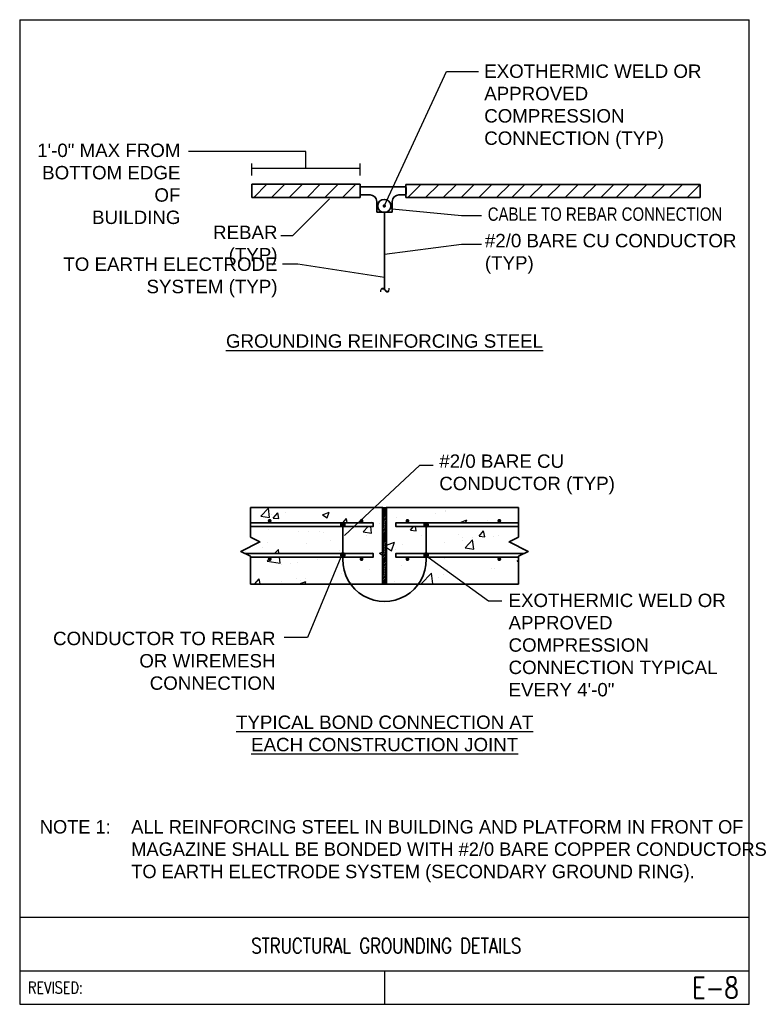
# Model space of a CAD drawing. Header units: inches. Extents: x 0 to 12596, y 564 to 12873.
# Tile 23 of 25: x 7423 to 7914, y 6890 to 7551. Entities that reach past the tile are written whole.
import ezdxf
from ezdxf.enums import TextEntityAlignment as Align

# ---------------------------------------------------------------- set-up
doc = ezdxf.new("R2010")
doc.units = ezdxf.units.IN
doc.header["$MEASUREMENT"] = 0
for name, color, linetype in [('E-ANNO-NOTE', 3, 'Continuous'), ('E-DETL', 2, 'Continuous'), ('E-DETL-FINE', 253, 'Continuous'), ('ELEC', 4, 'Continuous')]:
    doc.layers.add(name, color=color, linetype=linetype)
for name, color, linetype, lineweight in [('E-ANNO-TEXT', 7, 'Continuous', 25), ('E-DETL-1LINE', 253, 'Continuous', 35), ('E-DETL-TEXT', 7, 'Continuous', 13)]:
    doc.layers.add(name, color=color, linetype=linetype, lineweight=lineweight)
doc.styles.add('Arial8', font='arial.ttf', dxfattribs={"height": 0.125})
doc.styles.add('ROMANS', font='ROMANS.shx', dxfattribs={"width": 0.8})
doc.styles.add('SIMPLEX', font='SIMPLEX.shx', dxfattribs={"width": 0.8, "height": 12})
doc.styles.get("Standard").update_dxf_attribs({"font": 'arial.ttf'})
doc.dimstyles.new('3-16to1Dim8', dxfattribs={"dimtxt": 12, "dimasz": 0.0625, "dimexe": 0.0625, "dimexo": 0.0625, "dimgap": 0.03125, "dimtad": 1, "dimdec": 4, "dimlfac": 64, "dimzin": 3, "dimdsep": 46, "dimlunit": 4, "dimtxsty": 'Arial8', "dimcen": 0.09375, "dimclrd": 256, "dimclrt": 256, "dimadec": 0, "dimazin": 1, "dimtfac": 1, "dimtdec": 4, "dimtofl": 0, "dimtmove": 0, "dimatfit": 3, "dimfxl": 1, "dimfrac": 1, "dimtolj": 1, "dimtzin": 0, "dimlwd": -1, "dimarcsym": 0})

# ---------------------------------------------------------------- blocks, each defined once
blk = doc.blocks.new('*X13')
at = {"color": 0}
for p, q in [((920.4, 444.6), (920.4, 444.6)), ((955.6, 449.6), (955.6, 449.6)), ((1087.4, 446.1), (1087.4, 446.1)), ((1009.5, 434.9), (1009.5, 434.9)), ((933.7, 425.2), (933.7, 425.2)), ((944.4, 424.9), (944.4, 424.9)), ((1025.4, 410.3), (1033.8, 413.6)), ((1030.7, 404.5), (1033.8, 413.6)), ((1104.6, 418.1), (1104.6, 418.1)), ((1105.2, 415.3), (1105.2, 415.3)), ((1142.8, 420.3), (1142.8, 420.3)), ((896, 408.1), (896, 408.1)), ((908.5, 401.9), (912.5, 406)), ((913, 401.9), (912.5, 406)), ((976.1, 404.7), (976.1, 404.7)), ((1010.5, 402.9), (1010.5, 402.9)), ((1025.4, 408.1), (1030.7, 404.5)), ((1162.6, 406.7), (1162.6, 406.7)), ((900.9, 393.9), (904.7, 397.9)), ((900.9, 393.9), (914.2, 391.8)), ((914.2, 391.8), (913.5, 397.9)), ((953.7, 395.4), (953.7, 395.4)), ((1085.6, 396.2), (1085.6, 396.2)), ((916.1, 390.4), (916.1, 390.4)), ((1007.6, 384.9), (1007.6, 384.9)), ((1061.7, 369.9), (1072.6, 381.2)), ((1073.9, 369.9), (1072.6, 381.2)), ((1089.2, 385.1), (1089.2, 385.1)), ((887.8, 369.9), (892.3, 375.2)), ((893.3, 369.9), (892.3, 375.2)), ((931.9, 375.3), (931.9, 375.3)), ((1001.7, 370.1), (1001.7, 370.1))]:
    blk.add_line(p, q, dxfattribs=at)
blk = doc.blocks.new('*X14')
at = {"color": 0}
for p, q in [((894.2, 440.9), (902, 449)), ((903.1, 439.5), (902, 449)), ((904.9, 442.9), (904.9, 442.9)), ((907, 438.7), (911.9, 444.4)), ((913, 438.2), (911.9, 444.4)), ((958.6, 442.3), (965.6, 445)), ((963.6, 438.9), (965.6, 445)), ((1076.3, 443.5), (1076.3, 443.5)), ((1087.5, 446.2), (1087.5, 446.2)), ((894.2, 440.9), (903.1, 439.5)), ((907, 438.7), (913, 438.2)), ((958.6, 442.3), (963.6, 438.9)), ((980, 433.9), (983.6, 438.2)), ((984.4, 433.9), (983.6, 438.2)), ((1018, 433.4), (1018, 433.4)), ((1036.2, 439.1), (1036.2, 439.1)), ((1102.3, 434.3), (1109.3, 437)), ((1102.3, 434.3), (1102.9, 433.9)), ((1108.2, 433.9), (1109.3, 437)), ((1130.8, 436.7), (1130.8, 436.7)), ((902, 427.2), (902, 427.2)), ((933.7, 425.2), (933.7, 425.2)), ((955.4, 425), (955.4, 425)), ((959.7, 423.4), (959.7, 423.4)), ((1001, 424.3), (1006.3, 429.9)), ((1001, 424.3), (1009.8, 422.9)), ((1008.8, 422.7), (1008.8, 422.7)), ((1009.8, 422.9), (1009, 429.9)), ((1050.5, 426.1), (1053.6, 429.9)), ((1050.5, 426.1), (1056.5, 425.6)), ((1056.5, 425.6), (1055.7, 429.9)), ((1067.9, 428.4), (1067.9, 428.4)), ((1122.2, 419.9), (1127, 425.6)), ((1128.2, 419.3), (1127, 425.6)), ((901.4, 413.4), (901.4, 413.4)), ((941.8, 411.8), (941.8, 411.8)), ((966.8, 415.1), (966.8, 415.1)), ((1004.7, 420.1), (1004.7, 420.1)), ((1062.1, 420.5), (1062.1, 420.5)), ((1086.3, 412.9), (1086.3, 412.9)), ((1100.3, 421.5), (1100.3, 421.5)), ((1107.7, 407.7), (1115.5, 415.9)), ((1115.5, 418.2), (1115.5, 418.2)), ((1116.6, 406.4), (1115.5, 415.9)), ((1122.2, 419.9), (1128.2, 419.3)), ((1136.8, 419.3), (1136.8, 419.3)), ((878.6, 403.5), (878.6, 403.5)), ((879.2, 406.9), (879.5, 406.7)), ((879.5, 406.7), (879.7, 407.2)), ((1018.3, 402), (1021.4, 403.2)), ((1018.3, 402), (1021.4, 399.9)), ((1034.9, 405.9), (1034.9, 405.9)), ((1042, 411.5), (1042, 411.5)), ((1107.7, 407.7), (1116.6, 406.4)), ((1167.6, 405.6), (1167.6, 405.6)), ((925.3, 391.5), (925.3, 391.5)), ((932.5, 392), (932.5, 392)), ((1066.6, 392.3), (1066.6, 392.3)), ((1104.5, 397.2), (1104.5, 397.2)), ((1162, 394), (1163.6, 394.6)), ((1162, 394), (1163.6, 393)), ((1041.6, 389), (1041.6, 389)), ((1135.6, 386), (1135.6, 386)), ((1138.5, 386.5), (1138.5, 386.5)), ((915.5, 372.4), (915.5, 372.4)), ((934.4, 369.9), (941.2, 372.5)), ((935.9, 373.9), (935.9, 373.9)), ((940.4, 369.9), (941.2, 372.5)), ((940.5, 375.7), (940.5, 375.7)), ((978.4, 380.7), (978.4, 380.7)), ((989.3, 371.6), (989.3, 371.6)), ((1033.7, 372.6), (1033.7, 372.6)), ((1080.2, 376.5), (1080.2, 376.5)), ((1085.1, 379.6), (1085.1, 379.6))]:
    blk.add_line(p, q, dxfattribs=at)
blk = doc.blocks.new('*X10')
at = {"color": 0}
for p, q in [((1021.4, 438), (1025.2, 441.9)), ((1021.4, 439.8), (1023.5, 441.9)), ((1021.4, 441.6), (1021.7, 441.9)), ((1021.4, 436.2), (1025.4, 440.2)), ((1021.4, 434.5), (1025.4, 438.5)), ((1021.4, 432.7), (1025.4, 436.7)), ((1021.4, 430.9), (1025.4, 434.9)), ((1021.4, 429.2), (1025.4, 433.2)), ((1021.4, 427.4), (1025.4, 431.4)), ((1021.4, 425.6), (1025.4, 429.6)), ((1021.4, 423.9), (1025.4, 427.9)), ((1021.4, 422.1), (1025.4, 426.1)), ((1021.4, 420.3), (1025.4, 424.3)), ((1021.4, 418.6), (1025.4, 422.6)), ((1021.4, 416.8), (1025.4, 420.8)), ((1021.4, 415), (1025.4, 419)), ((1021.4, 413.3), (1025.4, 417.3)), ((1021.4, 411.5), (1025.4, 415.5)), ((1021.4, 409.7), (1025.4, 413.7)), ((1021.4, 408), (1025.4, 412)), ((1021.4, 406.2), (1025.4, 410.2)), ((1021.4, 404.4), (1025.4, 408.4)), ((1021.4, 402.7), (1025.4, 406.7)), ((1021.4, 400.9), (1025.4, 404.9)), ((1021.4, 399.1), (1025.4, 403.1)), ((1021.4, 397.4), (1025.4, 401.4)), ((1021.4, 395.6), (1025.4, 399.6)), ((1021.4, 393.8), (1025.4, 397.8)), ((1021.4, 392.1), (1025.4, 396.1)), ((1021.4, 390.3), (1025.4, 394.3)), ((1021.4, 388.5), (1025.4, 392.5)), ((1021.4, 386.8), (1025.4, 390.8)), ((1021.4, 385), (1025.4, 389)), ((1021.4, 383.2), (1025.4, 387.2)), ((1021.4, 381.4), (1025.4, 385.4)), ((1021.4, 379.7), (1025.4, 383.7)), ((1021.4, 377.9), (1025.4, 381.9)), ((1021.4, 376.1), (1025.4, 380.1)), ((1021.4, 374.4), (1025.4, 378.4)), ((1021.4, 372.6), (1025.4, 376.6)), ((1021.4, 370.8), (1025.4, 374.8)), ((1022.2, 369.9), (1025.4, 373.1)), ((1023.9, 369.9), (1025.4, 371.3))]:
    blk.add_line(p, q, dxfattribs=at)
blk = doc.blocks.new('*X11')
at = {"color": 0}
for p, q in [((1021.4, 444.2), (1021.5, 444.2)), ((1021.4, 443.8), (1021.5, 443.8)), ((1021.5, 444.5), (1021.8, 444.5)), ((1021.5, 444), (1021.8, 444)), ((1021.5, 443.5), (1021.8, 443.5)), ((1021.5, 443.2), (1021.5, 443.2)), ((1021.6, 443), (1021.8, 443)), ((1021.7, 445), (1021.8, 445)), ((1021.8, 444.8), (1022, 444.8)), ((1021.8, 444.2), (1022, 444.2)), ((1021.8, 443.8), (1022, 443.8)), ((1021.8, 443.2), (1022, 443.2)), ((1021.8, 442.8), (1022, 442.8)), ((1021.9, 445.2), (1022, 445.2)), ((1022, 445), (1022.2, 445)), ((1022, 444.5), (1022.2, 444.5)), ((1022, 444), (1022.2, 444)), ((1022, 443.5), (1022.2, 443.5)), ((1022, 443), (1022.2, 443)), ((1022, 442.5), (1022.2, 442.5)), ((1022.2, 445.5), (1022.2, 445.5)), ((1022.2, 445.2), (1022.5, 445.2)), ((1022.2, 444.8), (1022.5, 444.8)), ((1022.2, 444.2), (1022.5, 444.2)), ((1022.2, 443.8), (1022.5, 443.8)), ((1022.2, 443.2), (1022.5, 443.2)), ((1022.2, 442.8), (1022.5, 442.8)), ((1022.5, 445.5), (1022.8, 445.5)), ((1022.5, 445), (1022.8, 445)), ((1022.5, 444.5), (1022.8, 444.5)), ((1022.5, 444), (1022.8, 444)), ((1022.5, 443.5), (1022.8, 443.5)), ((1022.5, 443), (1022.8, 443)), ((1022.5, 442.5), (1022.8, 442.5)), ((1022.8, 445.8), (1023, 445.8)), ((1022.8, 445.2), (1023, 445.2)), ((1022.8, 444.8), (1023, 444.8)), ((1022.8, 444.2), (1023, 444.2)), ((1022.8, 443.8), (1023, 443.8)), ((1022.8, 443.2), (1023, 443.2)), ((1022.8, 442.8), (1023, 442.8)), ((1023, 445.5), (1023.2, 445.5)), ((1023, 445), (1023.2, 445)), ((1023, 444.5), (1023.2, 444.5)), ((1023, 444), (1023.2, 444)), ((1023, 443.5), (1023.2, 443.5)), ((1023, 443), (1023.2, 443)), ((1023, 442.5), (1023.2, 442.5)), ((1023.2, 445.8), (1023.5, 445.8)), ((1023.2, 445.2), (1023.5, 445.2)), ((1023.2, 444.8), (1023.5, 444.8)), ((1023.2, 444.2), (1023.5, 444.2)), ((1023.2, 443.8), (1023.5, 443.8)), ((1023.2, 443.2), (1023.5, 443.2)), ((1023.2, 442.8), (1023.5, 442.8)), ((1023.5, 445.5), (1023.8, 445.5)), ((1023.5, 445), (1023.8, 445)), ((1023.5, 444.5), (1023.8, 444.5)), ((1023.5, 444), (1023.8, 444)), ((1023.5, 443.5), (1023.8, 443.5)), ((1023.5, 443), (1023.8, 443)), ((1023.5, 442.5), (1023.8, 442.5)), ((1023.8, 445.8), (1024, 445.8)), ((1023.8, 445.2), (1024, 445.2)), ((1023.8, 444.8), (1024, 444.8)), ((1023.8, 444.2), (1024, 444.2)), ((1023.8, 443.8), (1024, 443.8)), ((1023.8, 443.2), (1024, 443.2)), ((1023.8, 442.8), (1024, 442.8)), ((1024, 445.5), (1024.2, 445.5)), ((1024, 445), (1024.2, 445)), ((1024, 444.5), (1024.2, 444.5)), ((1024, 444), (1024.2, 444)), ((1024, 443.5), (1024.2, 443.5)), ((1024, 443), (1024.2, 443)), ((1024, 442.5), (1024.2, 442.5)), ((1024.2, 445.2), (1024.5, 445.2)), ((1024.2, 444.8), (1024.5, 444.8)), ((1024.2, 444.2), (1024.5, 444.2)), ((1024.2, 443.8), (1024.5, 443.8)), ((1024.2, 443.2), (1024.5, 443.2)), ((1024.2, 442.8), (1024.5, 442.8)), ((1024.5, 445.5), (1024.5, 445.5)), ((1024.5, 445), (1024.8, 445)), ((1024.5, 444.5), (1024.8, 444.5)), ((1024.5, 444), (1024.8, 444)), ((1024.5, 443.5), (1024.8, 443.5)), ((1024.5, 443), (1024.8, 443)), ((1024.5, 442.5), (1024.8, 442.5)), ((1024.8, 445.2), (1024.8, 445.2)), ((1024.8, 444.8), (1025, 444.8)), ((1024.8, 444.2), (1025, 444.2)), ((1024.8, 443.8), (1025, 443.8)), ((1024.8, 443.2), (1025, 443.2)), ((1024.8, 442.8), (1025, 442.8)), ((1025, 445), (1025, 445)), ((1025, 444.5), (1025.2, 444.5)), ((1025, 444), (1025.2, 444)), ((1025, 443.5), (1025.2, 443.5)), ((1025, 443), (1025.2, 443)), ((1025.2, 444.2), (1025.3, 444.2)), ((1025.2, 443.8), (1025.4, 443.8)), ((1025.2, 443.2), (1025.3, 443.2)), ((1022.2, 442.2), (1022.5, 442.2)), ((1022.6, 442), (1022.8, 442)), ((1022.8, 442.2), (1023, 442.2)), ((1023, 442), (1023.2, 442)), ((1023.2, 442.2), (1023.5, 442.2)), ((1023.5, 442), (1023.8, 442)), ((1023.8, 442.2), (1024, 442.2)), ((1024, 442), (1024.1, 442)), ((1024.2, 442.2), (1024.5, 442.2))]:
    blk.add_line(p, q, dxfattribs=at)
blk = doc.blocks.new('*X12')
at = {"color": 0}
for p, q in [((1021.40625, 449.6875), (1021.40625, 449.6875)), ((1021.40625, 449.0625), (1021.40625, 449.0625)), ((1021.40625, 448.4375), (1021.40625, 448.4375)), ((1021.40625, 447.8125), (1021.40625, 447.8125)), ((1021.40625, 447.1875), (1021.40625, 447.1875)), ((1021.40625, 446.5625), (1021.40625, 446.5625)), ((1021.40625, 445.9375), (1021.40625, 445.9375)), ((1021.40625, 445.3125), (1021.40625, 445.3125)), ((1021.40625, 444.6875), (1021.40625, 444.6875)), ((1021.5625, 449.375), (1021.5625, 449.375)), ((1021.5625, 448.75), (1021.5625, 448.75)), ((1021.5625, 448.125), (1021.5625, 448.125)), ((1021.5625, 447.5), (1021.5625, 447.5)), ((1021.5625, 446.875), (1021.5625, 446.875)), ((1021.5625, 446.25), (1021.5625, 446.25)), ((1021.5625, 445.625), (1021.5625, 445.625)), ((1021.5625, 445), (1021.5625, 445)), ((1021.71875, 449.6875), (1021.71875, 449.6875)), ((1021.71875, 449.0625), (1021.71875, 449.0625)), ((1021.71875, 448.4375), (1021.71875, 448.4375)), ((1021.71875, 447.8125), (1021.71875, 447.8125)), ((1021.71875, 447.1875), (1021.71875, 447.1875)), ((1021.71875, 446.5625), (1021.71875, 446.5625)), ((1021.71875, 445.9375), (1021.71875, 445.9375)), ((1021.71875, 445.3125), (1021.71875, 445.3125)), ((1021.875, 449.375), (1021.875, 449.375)), ((1021.875, 448.75), (1021.875, 448.75)), ((1021.875, 448.125), (1021.875, 448.125)), ((1021.875, 447.5), (1021.875, 447.5)), ((1021.875, 446.875), (1021.875, 446.875)), ((1021.875, 446.25), (1021.875, 446.25)), ((1021.875, 445.625), (1021.875, 445.625)), ((1022.03125, 449.0625), (1022.03125, 449.0625)), ((1022.03125, 448.4375), (1022.03125, 448.4375)), ((1022.03125, 447.8125), (1022.03125, 447.8125)), ((1022.03125, 447.1875), (1022.03125, 447.1875)), ((1022.03125, 446.5625), (1022.03125, 446.5625)), ((1022.03125, 445.9375), (1022.03125, 445.9375)), ((1022.1875, 449.375), (1022.1875, 449.375)), ((1022.1875, 448.75), (1022.1875, 448.75)), ((1022.1875, 448.125), (1022.1875, 448.125)), ((1022.1875, 447.5), (1022.1875, 447.5)), ((1022.1875, 446.875), (1022.1875, 446.875)), ((1022.1875, 446.25), (1022.1875, 446.25)), ((1022.1875, 445.625), (1022.1875, 445.625)), ((1022.34375, 449.0625), (1022.34375, 449.0625)), ((1022.34375, 448.4375), (1022.34375, 448.4375)), ((1022.34375, 447.8125), (1022.34375, 447.8125)), ((1022.34375, 447.1875), (1022.34375, 447.1875)), ((1022.34375, 446.5625), (1022.34375, 446.5625)), ((1022.34375, 445.9375), (1022.34375, 445.9375)), ((1022.5, 449.375), (1022.5, 449.375)), ((1022.5, 448.75), (1022.5, 448.75)), ((1022.5, 448.125), (1022.5, 448.125)), ((1022.5, 447.5), (1022.5, 447.5)), ((1022.5, 446.875), (1022.5, 446.875)), ((1022.5, 446.25), (1022.5, 446.25)), ((1022.65625, 449.0625), (1022.65625, 449.0625)), ((1022.65625, 448.4375), (1022.65625, 448.4375)), ((1022.65625, 447.8125), (1022.65625, 447.8125)), ((1022.65625, 447.1875), (1022.65625, 447.1875)), ((1022.65625, 446.5625), (1022.65625, 446.5625)), ((1022.65625, 445.9375), (1022.65625, 445.9375)), ((1022.8125, 449.375), (1022.8125, 449.375)), ((1022.8125, 448.75), (1022.8125, 448.75)), ((1022.8125, 448.125), (1022.8125, 448.125)), ((1022.8125, 447.5), (1022.8125, 447.5)), ((1022.8125, 446.875), (1022.8125, 446.875)), ((1022.8125, 446.25), (1022.8125, 446.25)), ((1022.96875, 449.0625), (1022.96875, 449.0625)), ((1022.96875, 448.4375), (1022.96875, 448.4375)), ((1022.96875, 447.8125), (1022.96875, 447.8125)), ((1022.96875, 447.1875), (1022.96875, 447.1875)), ((1022.96875, 446.5625), (1022.96875, 446.5625)), ((1022.96875, 445.9375), (1022.96875, 445.9375)), ((1023.125, 449.375), (1023.125, 449.375)), ((1023.125, 448.75), (1023.125, 448.75)), ((1023.125, 448.125), (1023.125, 448.125)), ((1023.125, 447.5), (1023.125, 447.5)), ((1023.125, 446.875), (1023.125, 446.875)), ((1023.125, 446.25), (1023.125, 446.25)), ((1023.28125, 449.0625), (1023.28125, 449.0625)), ((1023.28125, 448.4375), (1023.28125, 448.4375)), ((1023.28125, 447.8125), (1023.28125, 447.8125)), ((1023.28125, 447.1875), (1023.28125, 447.1875)), ((1023.28125, 446.5625), (1023.28125, 446.5625)), ((1023.28125, 445.9375), (1023.28125, 445.9375)), ((1023.4375, 448.75), (1023.4375, 448.75)), ((1023.4375, 448.125), (1023.4375, 448.125)), ((1023.4375, 447.5), (1023.4375, 447.5)), ((1023.4375, 446.875), (1023.4375, 446.875)), ((1023.4375, 446.25), (1023.4375, 446.25)), ((1023.59375, 449.0625), (1023.59375, 449.0625)), ((1023.59375, 448.4375), (1023.59375, 448.4375)), ((1023.59375, 447.8125), (1023.59375, 447.8125)), ((1023.59375, 447.1875), (1023.59375, 447.1875)), ((1023.59375, 446.5625), (1023.59375, 446.5625)), ((1023.59375, 445.9375), (1023.59375, 445.9375)), ((1023.75, 449.375), (1023.75, 449.375)), ((1023.75, 448.75), (1023.75, 448.75)), ((1023.75, 448.125), (1023.75, 448.125)), ((1023.75, 447.5), (1023.75, 447.5)), ((1023.75, 446.875), (1023.75, 446.875)), ((1023.75, 446.25), (1023.75, 446.25)), ((1023.90625, 449.0625), (1023.90625, 449.0625)), ((1023.90625, 448.4375), (1023.90625, 448.4375)), ((1023.90625, 447.8125), (1023.90625, 447.8125)), ((1023.90625, 447.1875), (1023.90625, 447.1875)), ((1023.90625, 446.5625), (1023.90625, 446.5625)), ((1023.90625, 445.9375), (1023.90625, 445.9375)), ((1024.0625, 449.375), (1024.0625, 449.375)), ((1024.0625, 448.75), (1024.0625, 448.75)), ((1024.0625, 448.125), (1024.0625, 448.125)), ((1024.0625, 447.5), (1024.0625, 447.5)), ((1024.0625, 446.875), (1024.0625, 446.875)), ((1024.0625, 446.25), (1024.0625, 446.25)), ((1024.21875, 449.0625), (1024.21875, 449.0625)), ((1024.21875, 448.4375), (1024.21875, 448.4375)), ((1024.21875, 447.8125), (1024.21875, 447.8125)), ((1024.21875, 447.1875), (1024.21875, 447.1875)), ((1024.21875, 446.5625), (1024.21875, 446.5625)), ((1024.21875, 445.9375), (1024.21875, 445.9375)), ((1024.375, 449.375), (1024.375, 449.375)), ((1024.375, 448.75), (1024.375, 448.75)), ((1024.375, 448.125), (1024.375, 448.125)), ((1024.375, 447.5), (1024.375, 447.5)), ((1024.375, 446.875), (1024.375, 446.875)), ((1024.375, 446.25), (1024.375, 446.25)), ((1024.375, 445.625), (1024.375, 445.625)), ((1024.53125, 449.0625), (1024.53125, 449.0625)), ((1024.53125, 448.4375), (1024.53125, 448.4375)), ((1024.53125, 447.8125), (1024.53125, 447.8125)), ((1024.53125, 447.1875), (1024.53125, 447.1875)), ((1024.53125, 446.5625), (1024.53125, 446.5625)), ((1024.53125, 445.9375), (1024.53125, 445.9375)), ((1024.6875, 449.375), (1024.6875, 449.375)), ((1024.6875, 448.75), (1024.6875, 448.75)), ((1024.6875, 448.125), (1024.6875, 448.125)), ((1024.6875, 447.5), (1024.6875, 447.5)), ((1024.6875, 446.875), (1024.6875, 446.875)), ((1024.6875, 446.25), (1024.6875, 446.25)), ((1024.6875, 445.625), (1024.6875, 445.625)), ((1024.84375, 449.0625), (1024.84375, 449.0625)), ((1024.84375, 448.4375), (1024.84375, 448.4375)), ((1024.84375, 447.8125), (1024.84375, 447.8125)), ((1024.84375, 447.1875), (1024.84375, 447.1875)), ((1024.84375, 446.5625), (1024.84375, 446.5625)), ((1024.84375, 445.9375), (1024.84375, 445.9375)), ((1024.84375, 445.3125), (1024.84375, 445.3125)), ((1025, 449.375), (1025, 449.375)), ((1025, 448.75), (1025, 448.75)), ((1025, 448.125), (1025, 448.125)), ((1025, 447.5), (1025, 447.5)), ((1025, 446.875), (1025, 446.875)), ((1025, 446.25), (1025, 446.25)), ((1025, 445.625), (1025, 445.625)), ((1025.15625, 449.6875), (1025.15625, 449.6875)), ((1025.15625, 449.0625), (1025.15625, 449.0625)), ((1025.15625, 448.4375), (1025.15625, 448.4375)), ((1025.15625, 447.8125), (1025.15625, 447.8125)), ((1025.15625, 447.1875), (1025.15625, 447.1875)), ((1025.15625, 446.5625), (1025.15625, 446.5625)), ((1025.15625, 445.9375), (1025.15625, 445.9375)), ((1025.15625, 445.3125), (1025.15625, 445.3125)), ((1025.3125, 449.375), (1025.3125, 449.375)), ((1025.3125, 448.75), (1025.3125, 448.75)), ((1025.3125, 448.125), (1025.3125, 448.125)), ((1025.3125, 447.5), (1025.3125, 447.5)), ((1025.3125, 446.875), (1025.3125, 446.875)), ((1025.3125, 446.25), (1025.3125, 446.25)), ((1025.3125, 445.625), (1025.3125, 445.625)), ((1025.3125, 445), (1025.3125, 445))]:
    blk.add_line(p, q, dxfattribs=at)

msp = doc.modelspace()

# ---------------------------------------------------------------- linework, layer by layer
at = {"layer": 'E-ANNO-TEXT'}
for p, q in [((7615.66731, 7462.71105), (7536.72891, 7462.71105)), ((7615.66731, 7451.35192), (7615.66731, 7462.71105)), ((7579.26057, 7446.50655), (7579.26057, 7454.6088)), ((7579.26057, 7451.35192), (7652.07406, 7451.35192)), ((7652.07406, 7446.50655), (7652.07406, 7454.6088))]:
    msp.add_line(p, q, dxfattribs=at)
at = {"layer": 'E-DETL'}
for p, q in [((7423.34299, 7551.16721), (7423.34256, 6889.66685)), ((7423.34299, 7551.16721), (7913.6292, 7551.16721)), ((7913.6292, 6889.66685), (7913.6292, 7551.16721)), ((7423.3426, 6948.16688), (7913.6292, 6948.16688)), ((7423.34257, 6912.16686), (7913.6292, 6912.16686)), ((7668.48589, 6912.16686), (7668.48589, 6889.66685)), ((7423.34256, 6889.66685), (7913.6292, 6889.66685))]:
    msp.add_line(p, q, dxfattribs=at)
at = {"layer": 'E-DETL-1LINE'}
for p, q in [((7579.26057, 7440.61605), (7652.07406, 7440.61605)), ((7579.26057, 7431.73947), (7579.26057, 7440.61605)), ((7652.07406, 7431.73947), (7652.07406, 7440.61605)), ((7652.07406, 7438.84073), (7682.19923, 7438.84073)), ((7682.72956, 7440.54856), (7880.66757, 7440.54856)), ((7682.72956, 7431.67199), (7682.72956, 7440.54856)), ((7682.94923, 7434.26479), (7682.94923, 7438.09073)), ((7880.66757, 7431.67199), (7880.66757, 7440.54856)), ((7652.07406, 7431.73947), (7579.26057, 7431.73947)), ((7652.07406, 7433.51479), (7658.77908, 7433.51479)), ((7663.27908, 7429.01479), (7663.27908, 7421.79185)), ((7673.69269, 7421.79185), (7673.69269, 7429.01479)), ((7678.19269, 7433.51479), (7682.19923, 7433.51479)), ((7880.66757, 7431.67199), (7682.72956, 7431.67199)), ((7663.27908, 7421.79185), (7673.69269, 7421.79185)), ((7668.48589, 7421.79185), (7668.48589, 7389.5372)), ((7668.48589, 7389.5372), (7668.48589, 7369.55641)), ((7578.36976, 7223.47042), (7667.20017, 7223.47042)), ((7667.20017, 7172.04185), (7667.20017, 7223.47042)), ((7667.20017, 7218.32757), (7669.7716, 7218.32757)), ((7669.7716, 7223.47042), (7758.60201, 7223.47042)), ((7669.7716, 7172.04185), (7669.7716, 7223.47042)), ((7640.47318, 7211.85672), (7640.47318, 7187.89979)), ((7696.43148, 7211.85522), (7696.43148, 7187.89979)), ((7578.36976, 7172.04185), (7758.60201, 7172.04185)), ((7667.20017, 7172.04185), (7669.7716, 7172.04185))]:
    msp.add_line(p, q, dxfattribs=at)
for points, const_width in [([(7667.77466, 7426.02856, 1), (7668.89966, 7426.02856, 1)], 1.125), ([(7591.98589, 7214.47042, -1), (7590.70017, 7214.47042, -1)], 1.28571), ([(7639.50889, 7211.85672, -1), (7641.43746, 7211.85672, -1)], 1.92857), ([(7653.70017, 7214.47042, -1), (7652.41446, 7214.47042, -1)], 1.28571), ([(7683.2716, 7214.47042, 1), (7684.55731, 7214.47042, 1)], 1.28571), ([(7697.39577, 7211.85522, 1), (7695.4672, 7211.85522, 1)], 1.92857), ([(7744.98589, 7214.47042, 1), (7746.2716, 7214.47042, 1)], 1.28571), ([(7639.50889, 7191.50938, 1), (7641.43746, 7191.50938, 1)], 1.92857), ([(7697.39577, 7191.50938, -1), (7695.4672, 7191.50938, -1)], 1.92857), ([(7591.98589, 7188.76705, 1), (7590.70017, 7188.76705, 1)], 1.28571), ([(7653.70017, 7188.76705, 1), (7652.41446, 7188.76705, 1)], 1.28571), ([(7683.2716, 7188.76705, -1), (7684.55731, 7188.76705, -1)], 1.28571), ([(7744.98589, 7188.76705, -1), (7746.2716, 7188.76705, -1)], 1.28571)]:
    msp.add_lwpolyline(points, format="xyb", close=True, dxfattribs=dict(at, const_width=const_width))
for points in [[(7578.36976, 7172.04185), (7578.36976, 7190.72106), (7571.94119, 7193.93535), (7584.79833, 7200.36392), (7578.36976, 7203.57821), (7578.36976, 7223.47042)], [(7758.60201, 7172.04185), (7758.60201, 7190.72106), (7765.03058, 7193.93535), (7752.17344, 7200.36392), (7758.60201, 7203.57821), (7758.60201, 7223.47042)], [(7578.36976, 7210.61328), (7660.7716, 7210.61328), (7660.7716, 7213.18471), (7578.36976, 7213.18471)], [(7758.60201, 7210.61328), (7676.20017, 7210.61328), (7676.20017, 7213.18471), (7758.60201, 7213.18471)], [(7574.56351, 7192.62419), (7660.7716, 7192.62419), (7660.7716, 7190.05276), (7578.36976, 7190.05276)], [(7762.40826, 7192.62419), (7676.20017, 7192.62419), (7676.20017, 7190.05276), (7758.60201, 7190.05276)]]:
    msp.add_lwpolyline(points, dxfattribs=at)
for centre, radius in [((7668.33716, 7426.02856), 4.43829), ((7668.48589, 7219.61328), 1.28571)]:
    msp.add_circle(centre, radius, dxfattribs=at)
for centre, radius, start, end in [((7682.19923, 7438.09073), 0.75, 0, 90), ((7658.77908, 7429.01479), 4.5, 0, 90), ((7678.19269, 7429.01479), 4.5, 90, 180), ((7682.19923, 7434.26479), 0.75, 270, 0), ((7668.48589, 7225.93725), 2.78178, 242.4714433, 297.5285567), ((7668.45233, 7188.2642), 27.98153, 179.25379614, 0.74620386)]:
    msp.add_arc(centre, radius, start, end, dxfattribs=at)
at = {"layer": 'E-DETL-FINE'}
for p, q in [((7580.63328, 7431.73947), (7589.50986, 7440.61605)), ((7592.56571, 7431.73947), (7601.44228, 7440.61605)), ((7604.49813, 7431.73947), (7613.37471, 7440.61605)), ((7616.43056, 7431.73947), (7625.30714, 7440.61605)), ((7628.36299, 7431.73947), (7637.23956, 7440.61605)), ((7640.29541, 7431.73947), (7649.17199, 7440.61605)), ((7684.10227, 7431.67199), (7692.97885, 7440.54856)), ((7696.0347, 7431.67199), (7704.91127, 7440.54856)), ((7707.96712, 7431.67199), (7716.8437, 7440.54856)), ((7719.89955, 7431.67199), (7728.77613, 7440.54856)), ((7731.83198, 7431.67199), (7740.70855, 7440.54856)), ((7743.7644, 7431.67199), (7752.64098, 7440.54856)), ((7754.01369, 7431.67199), (7762.89027, 7440.54856)), ((7765.94612, 7431.67199), (7774.82269, 7440.54856)), ((7777.87854, 7431.67199), (7786.75512, 7440.54856)), ((7789.81097, 7431.67199), (7798.68755, 7440.54856)), ((7801.7434, 7431.67199), (7810.61997, 7440.54856)), ((7813.812, 7431.67199), (7822.68857, 7440.54856)), ((7824.06128, 7431.67199), (7832.93786, 7440.54856)), ((7835.99371, 7431.67199), (7844.87029, 7440.54856)), ((7847.92614, 7431.67199), (7856.80271, 7440.54856)), ((7859.85856, 7431.67199), (7868.73514, 7440.54856)), ((7871.79099, 7431.67199), (7880.66757, 7440.54856))]:
    msp.add_line(p, q, dxfattribs=at)
at = {"layer": 'ELEC'}
msp.add_line((7652.07406, 7433.51479), (7652.07406, 7438.84073), dxfattribs=at)

# ---------------------------------------------------------------- block references
at = {"layer": 'E-DETL-FINE', "xscale": 0.6428571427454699, "yscale": 0.6428571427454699, "zscale": 0.6428571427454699}
for name in ['*X14', '*X13', '*X10', '*X11', '*X12']:
    msp.add_blockref(name, (7010.5984, 6934.27477), dxfattribs=at)

# ---------------------------------------------------------------- texts
at = {"layer": 'E-ANNO-NOTE', "ltscale": 0.9, "insert": (7436.84256, 7013.41685), "char_height": 9, "width": 474.75, "attachment_point": 1}
msp.add_mtext('\\pxt7;NOTE 1:^IALL REINFORCING STEEL IN BUILDING AND PLATFORM IN FRONT OF\\P ^IMAGAZINE SHALL BE BONDED WITH #2/0 BARE COPPER CONDUCTORS\\P ^ITO EARTH ELECTRODE SYSTEM (SECONDARY GROUND RING). ', dxfattribs=at)
at = {"layer": 'E-ANNO-TEXT', "width": 0.8}
msp.add_text('CABLE TO REBAR CONNECTION', height=9, dxfattribs=at).set_placement((7737.85732, 7416.04514))
at = {"layer": 'E-ANNO-TEXT', "char_height": 9}
for s, insert, width, attachment_point in [('EXOTHERMIC WELD OR APPROVED COMPRESSION CONNECTION (TYP)', (7735.49072, 7521.07398), 156.9006877, 1), ('1\'-0" MAX FROM\\PBOTTOM EDGE OF\\PBUILDING', (7531.34256, 7467.90625), 101.25, 3), ('REBAR (TYP)', (7596.59256, 7412.79185), 67.2, 3), ('#2/0 BARE CU CONDUCTOR\\P(TYP)', (7735.95487, 7407.24824), 167.7626901, 1), ('TO EARTH ELECTRODE\\PSYSTEM (TYP)', (7596.59256, 7391.41685), 162, 3), ('{\\LGROUNDING REINFORCING STEEL}', (7668.48589, 7330.66685), 233.0019189, 8), ('#2/0 BARE CU CONDUCTOR (TYP)', (7705.30285, 7259.08983), 128.8446908, 1), ('EXOTHERMIC WELD OR APPROVED COMPRESSION CONNECTION TYPICAL EVERY 4\'-0"', (7751.84256, 7165.55533), 148.5, 1), ('CONDUCTOR TO REBAR OR WIREMESH CONNECTION', (7595.23377, 7139.9615), 167.391209, 3), ('{\\LTYPICAL BOND CONNECTION AT EACH CONSTRUCTION JOINT}', (7668.59256, 7059.54185), 233.0019189, 8)]:
    msp.add_mtext(s, dxfattribs=dict(at, insert=insert, width=width, attachment_point=attachment_point))
at = {"layer": 'E-DETL-1LINE', "style": 'SIMPLEX', "width": 0.8}
msp.add_text('~', height=9, dxfattribs=at).set_placement((7665.1278, 7365.7451))
at = {"layer": 'E-DETL-TEXT', "style": 'ROMANS', "width": 0.8}
msp.add_text('STRUCTURAL GROUNDING DETAILS', height=10.08, dxfattribs=at).set_placement((7669.7071, 6923.9702), align=Align.CENTER)
msp.add_text('E-8', height=14.173236, dxfattribs=at).set_placement((7906.56382, 6900.91686), align=Align.MIDDLE_RIGHT)
msp.add_text('REVISED:', height=7.920004, dxfattribs=at).set_placement((7428.90481, 6900.91686), align=Align.MIDDLE_LEFT)

# ---------------------------------------------------------------- leaders
at = {"layer": 'E-ANNO-TEXT', "ltscale": 100, "annotation_type": 0, "has_hookline": 1}
for points, hookline_direction in [([(7668.48589, 7426.29185), (7710.15592, 7516.46973), (7731.7492, 7516.35141)], 0), ([(7631.46756, 7430.79185), (7606.61089, 7406.04185), (7598.84256, 7406.04185)], 1), ([(7673.69269, 7424.04185), (7720.23589, 7419.54185), (7733.73589, 7419.54185)], 0), ([(7668.59256, 7393.66685), (7720.23589, 7400.41685), (7733.73589, 7400.41685)], 0), ([(7641.59256, 7204.66685), (7692.21756, 7251.91685), (7701.21756, 7251.91685)], 0), ([(7639.23589, 7190.04185), (7616.73589, 7136.04185), (7600.98589, 7136.04185)], 1), ([(7697.84256, 7190.04185), (7738.3596, 7160.79185), (7747.3596, 7160.79185)], 0)]:
    msp.add_leader(points, dimstyle='3-16to1Dim8', override={"dimasz": 0.1875, "dimtad": 0}, dxfattribs=dict(at, hookline_direction=hookline_direction))
at = {"layer": 'E-ANNO-TEXT', "ltscale": 100, "annotation_type": 0, "has_hookline": 1, "hookline_direction": 0, "horizontal_direction": (-1, 0, 0)}
msp.add_leader([(7668.59256, 7377.91685), (7610.19923, 7386.91685), (7599.96756, 7386.91685)], dimstyle='3-16to1Dim8', override={"dimasz": 0.1875, "dimtad": 0}, dxfattribs=at)

doc.saveas('drawing.dxf')
